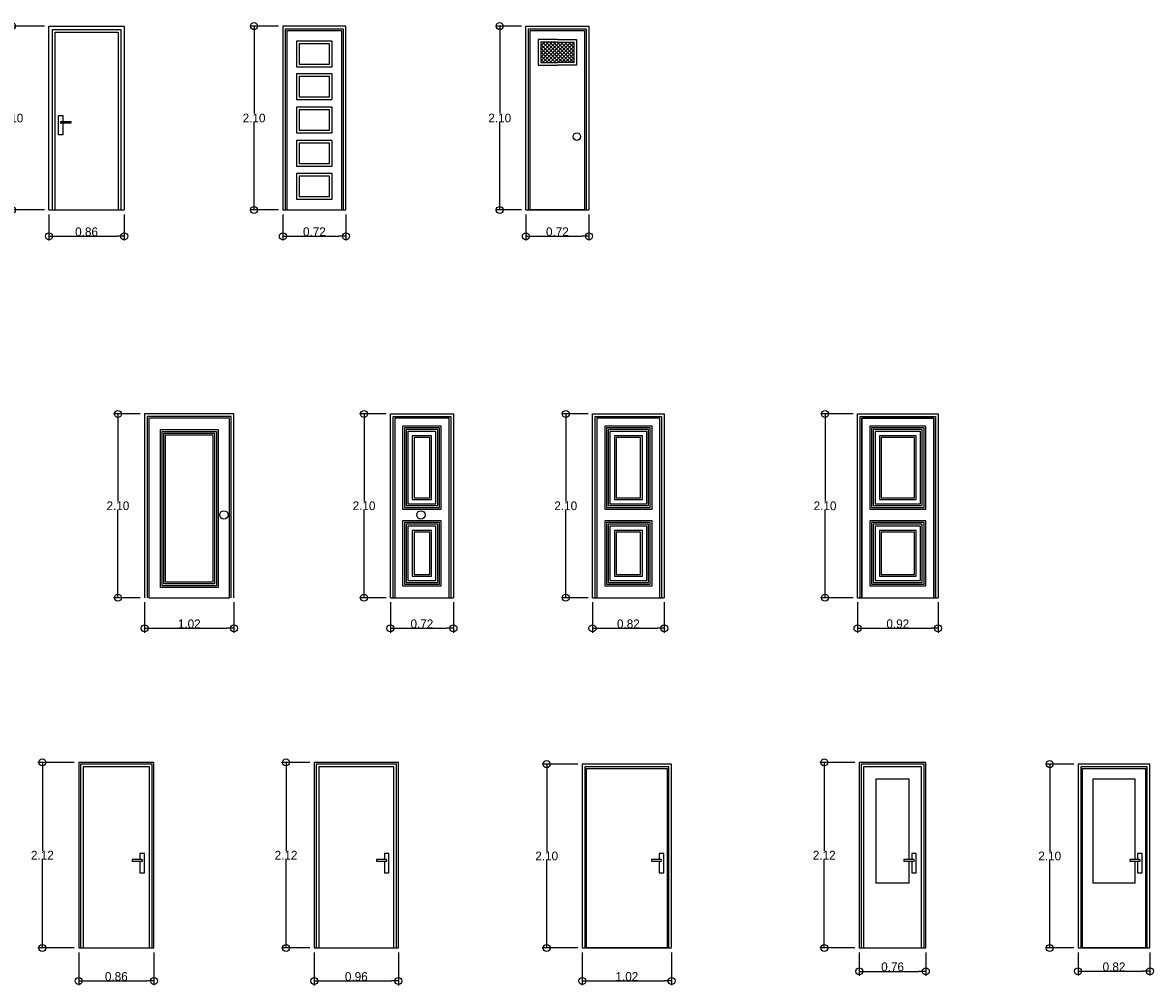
# Model space of a CAD drawing. Header units: millimetres. Extents: x 81.9 to 113.5, y 39.8 to 59.5.
# Tile 9 of 9: x 98.7 to 111.6, y 48.4 to 59.4. Entities that reach past the tile are written whole.
import ezdxf

# ---------------------------------------------------------------- set-up
doc = ezdxf.new("R2010")
doc.units = ezdxf.units.MM
doc.layers.add('Cotas', color=32, linetype='Continuous')
doc.dimstyles.new('Dibujos', dxfattribs={"dimtxt": 0.1, "dimasz": 0.08, "dimexe": 0.05, "dimexo": 0.05, "dimgap": 0.0005, "dimtad": 1, "dimtih": 1, "dimtoh": 1, "dimrnd": 0.0005, "dimzin": 1, "dimdsep": 46, "dimtxsty": 'Standard', "dimblk": 'ORIGIN', "dimcen": 0.08, "dimazin": 0, "dimtfac": 1, "dimtmove": 0, "dimatfit": 3, "dimldrblk": 'ORIGIN2', "dimfxl": 1, "dimarcsym": 0})

# ---------------------------------------------------------------- blocks, each defined once
blk = doc.blocks.new('*X1')
at = {"color": 0}
for p, q in [((7.906, 10.239), (8.138, 10.471)), ((7.906, 10.282), (8.096, 10.471)), ((7.906, 10.324), (8.053, 10.471)), ((7.906, 10.366), (8.011, 10.471)), ((7.906, 10.409), (7.968, 10.471)), ((7.906, 10.451), (7.926, 10.471)), ((8.132, 10.239), (7.906, 10.465)), ((8.175, 10.239), (7.942, 10.471)), ((7.948, 10.239), (8.18, 10.471)), ((8.217, 10.239), (7.984, 10.471)), ((7.99, 10.239), (8.223, 10.471)), ((8.259, 10.239), (8.026, 10.471)), ((8.032, 10.239), (8.265, 10.471)), ((8.282, 10.259), (8.069, 10.471)), ((8.282, 10.301), (8.111, 10.471)), ((8.282, 10.343), (8.154, 10.471)), ((8.282, 10.386), (8.196, 10.471)), ((8.282, 10.428), (8.239, 10.471)), ((8.282, 10.471), (8.281, 10.471)), ((8.09, 10.239), (7.906, 10.422)), ((8.047, 10.239), (7.906, 10.38)), ((8.005, 10.239), (7.906, 10.338)), ((8.075, 10.239), (8.282, 10.446)), ((8.117, 10.239), (8.282, 10.403)), ((8.16, 10.239), (8.282, 10.361)), ((7.962, 10.239), (7.906, 10.295)), ((7.92, 10.239), (7.906, 10.253)), ((8.202, 10.239), (8.282, 10.318)), ((8.245, 10.239), (8.282, 10.276))]:
    blk.add_line(p, q, dxfattribs=at)
blk = doc.blocks.new('_Origin')
at = {"color": 0, "linetype": 'ByBlock', "lineweight": -2}
blk.add_line((0, 0), (-1, 0), dxfattribs=at)
blk.add_circle((0, 0), 0.5, dxfattribs=at)
blk = doc.blocks.new('*D87')
at = {"layer": 'Cotas', "color": 0, "lineweight": -2, "transparency": 16777216}
for p, q in [((99.356, 48.812), (99.356, 48.436)), ((100.216, 48.812), (100.216, 48.436)), ((99.436, 48.486), (100.136, 48.486))]:
    blk.add_line(p, q, dxfattribs=at)
at = {"layer": 'Defpoints', "color": 0, "transparency": 16777216}
for p in [(99.356, 48.862), (100.216, 48.862), (100.216, 48.486)]:
    blk.add_point(p, dxfattribs=at)
at = {"layer": 'Cotas', "color": 0, "lineweight": -2, "transparency": 16777216, "xscale": 0.08, "yscale": 0.08, "zscale": 0.08, "rotation": 180}
blk.add_blockref('_Origin', (99.356, 48.486), dxfattribs=at)
at = {"layer": 'Cotas', "color": 0, "lineweight": -2, "transparency": 16777216, "xscale": 0.08, "yscale": 0.08, "zscale": 0.08}
blk.add_blockref('_Origin', (100.216, 48.486), dxfattribs=at)
at = {"layer": 'Cotas', "color": 0, "transparency": 16777216, "insert": (99.786, 48.536), "char_height": 0.1, "attachment_point": 5}
blk.add_mtext('0.86', dxfattribs=at)
blk = doc.blocks.new('_Origin2')
at = {"color": 0, "linetype": 'ByBlock', "lineweight": -2}
blk.add_line((-0.5, 0), (-1, 0), dxfattribs=at)
for radius in [0.5, 0.25]:
    blk.add_circle((0, 0), radius, dxfattribs=at)
blk = doc.blocks.new('*D88')
at = {"layer": 'Cotas', "color": 0, "lineweight": -2, "transparency": 16777216}
for p, q in [((99.306, 50.982), (98.891, 50.982)), ((98.941, 50.902), (98.941, 49.972)), ((98.941, 48.942), (98.941, 49.871)), ((99.306, 48.862), (98.891, 48.862))]:
    blk.add_line(p, q, dxfattribs=at)
at = {"layer": 'Defpoints', "color": 0, "transparency": 16777216}
for p in [(98.941, 50.982), (99.356, 50.982), (99.356, 48.862)]:
    blk.add_point(p, dxfattribs=at)
at = {"layer": 'Cotas', "color": 0, "lineweight": -2, "transparency": 16777216, "xscale": 0.08, "yscale": 0.08, "zscale": 0.08}
for p, rotation in [((98.941, 50.982), 90), ((98.941, 48.862), 270)]:
    blk.add_blockref('_Origin', p, dxfattribs=dict(at, rotation=rotation))
at = {"layer": 'Cotas', "color": 0, "transparency": 16777216, "insert": (98.941, 49.922), "char_height": 0.1, "attachment_point": 5}
blk.add_mtext('2.12', dxfattribs=at)
blk = doc.blocks.new('*D89')
at = {"layer": 'Cotas', "color": 0, "lineweight": -2, "transparency": 16777216}
for p, q in [((102.047, 48.812), (102.047, 48.435)), ((103.007, 48.812), (103.007, 48.435)), ((102.127, 48.485), (102.927, 48.485))]:
    blk.add_line(p, q, dxfattribs=at)
at = {"layer": 'Defpoints', "color": 0, "transparency": 16777216}
for p in [(102.047, 48.862), (103.007, 48.862), (103.007, 48.485)]:
    blk.add_point(p, dxfattribs=at)
at = {"layer": 'Cotas', "color": 0, "lineweight": -2, "transparency": 16777216, "xscale": 0.08, "yscale": 0.08, "zscale": 0.08, "rotation": 180}
blk.add_blockref('_Origin', (102.047, 48.485), dxfattribs=at)
at = {"layer": 'Cotas', "color": 0, "lineweight": -2, "transparency": 16777216, "xscale": 0.08, "yscale": 0.08, "zscale": 0.08}
blk.add_blockref('_Origin', (103.007, 48.485), dxfattribs=at)
at = {"layer": 'Cotas', "color": 0, "transparency": 16777216, "insert": (102.527, 48.535), "char_height": 0.1, "attachment_point": 5}
blk.add_mtext('0.96', dxfattribs=at)
blk = doc.blocks.new('*D90')
at = {"layer": 'Cotas', "color": 0, "lineweight": -2, "transparency": 16777216}
for p, q in [((101.997, 50.982), (101.674, 50.982)), ((101.724, 50.902), (101.724, 49.972)), ((101.724, 48.942), (101.724, 49.871)), ((101.997, 48.862), (101.674, 48.862))]:
    blk.add_line(p, q, dxfattribs=at)
at = {"layer": 'Defpoints', "color": 0, "transparency": 16777216}
for p in [(101.724, 50.982), (102.047, 50.982), (102.047, 48.862)]:
    blk.add_point(p, dxfattribs=at)
at = {"layer": 'Cotas', "color": 0, "lineweight": -2, "transparency": 16777216, "xscale": 0.08, "yscale": 0.08, "zscale": 0.08}
for p, rotation in [((101.724, 50.982), 90), ((101.724, 48.862), 270)]:
    blk.add_blockref('_Origin', p, dxfattribs=dict(at, rotation=rotation))
at = {"layer": 'Cotas', "color": 0, "transparency": 16777216, "insert": (101.724, 49.922), "char_height": 0.1, "attachment_point": 5}
blk.add_mtext('2.12', dxfattribs=at)
blk = doc.blocks.new('*D91')
at = {"layer": 'Cotas', "color": 0, "lineweight": -2, "transparency": 16777216}
for p, q in [((105.107, 48.812), (105.107, 48.436)), ((106.127, 48.812), (106.127, 48.436)), ((105.187, 48.486), (106.047, 48.486))]:
    blk.add_line(p, q, dxfattribs=at)
at = {"layer": 'Defpoints', "color": 0, "transparency": 16777216}
for p in [(105.107, 48.862), (106.127, 48.862), (106.127, 48.486)]:
    blk.add_point(p, dxfattribs=at)
at = {"layer": 'Cotas', "color": 0, "lineweight": -2, "transparency": 16777216, "xscale": 0.08, "yscale": 0.08, "zscale": 0.08, "rotation": 180}
blk.add_blockref('_Origin', (105.107, 48.486), dxfattribs=at)
at = {"layer": 'Cotas', "color": 0, "lineweight": -2, "transparency": 16777216, "xscale": 0.08, "yscale": 0.08, "zscale": 0.08}
blk.add_blockref('_Origin', (106.127, 48.486), dxfattribs=at)
at = {"layer": 'Cotas', "color": 0, "transparency": 16777216, "insert": (105.617, 48.536), "char_height": 0.1, "attachment_point": 5}
blk.add_mtext('1.02', dxfattribs=at)
blk = doc.blocks.new('*D92')
at = {"layer": 'Cotas', "color": 0, "lineweight": -2, "transparency": 16777216}
for p, q in [((105.057, 50.962), (104.651, 50.962)), ((104.701, 50.882), (104.701, 49.962)), ((104.701, 48.942), (104.701, 49.861)), ((105.057, 48.862), (104.651, 48.862))]:
    blk.add_line(p, q, dxfattribs=at)
at = {"layer": 'Defpoints', "color": 0, "transparency": 16777216}
for p in [(104.701, 50.962), (105.107, 50.962), (105.107, 48.862)]:
    blk.add_point(p, dxfattribs=at)
at = {"layer": 'Cotas', "color": 0, "lineweight": -2, "transparency": 16777216, "xscale": 0.08, "yscale": 0.08, "zscale": 0.08}
for p, rotation in [((104.701, 50.962), 90), ((104.701, 48.862), 270)]:
    blk.add_blockref('_Origin', p, dxfattribs=dict(at, rotation=rotation))
at = {"layer": 'Cotas', "color": 0, "transparency": 16777216, "insert": (104.701, 49.912), "char_height": 0.1, "attachment_point": 5}
blk.add_mtext('2.10', dxfattribs=at)
blk = doc.blocks.new('*D93')
at = {"layer": 'Cotas', "color": 0, "lineweight": -2, "transparency": 16777216}
for p, q in [((108.221, 50.982), (107.821, 50.982)), ((107.871, 50.902), (107.871, 49.972)), ((107.871, 48.942), (107.871, 49.871)), ((108.221, 48.862), (107.821, 48.862))]:
    blk.add_line(p, q, dxfattribs=at)
at = {"layer": 'Defpoints', "color": 0, "transparency": 16777216}
for p in [(107.871, 50.982), (108.271, 50.982), (108.271, 48.862)]:
    blk.add_point(p, dxfattribs=at)
at = {"layer": 'Cotas', "color": 0, "lineweight": -2, "transparency": 16777216, "xscale": 0.08, "yscale": 0.08, "zscale": 0.08}
for p, rotation in [((107.871, 50.982), 90), ((107.871, 48.862), 270)]:
    blk.add_blockref('_Origin', p, dxfattribs=dict(at, rotation=rotation))
at = {"layer": 'Cotas', "color": 0, "transparency": 16777216, "insert": (107.871, 49.922), "char_height": 0.1, "attachment_point": 5}
blk.add_mtext('2.12', dxfattribs=at)
blk = doc.blocks.new('*D94')
at = {"layer": 'Cotas', "color": 0, "lineweight": -2, "transparency": 16777216}
for p, q in [((108.271, 48.812), (108.271, 48.545)), ((109.031, 48.812), (109.031, 48.545)), ((108.351, 48.595), (108.951, 48.595))]:
    blk.add_line(p, q, dxfattribs=at)
at = {"layer": 'Defpoints', "color": 0, "transparency": 16777216}
for p in [(108.271, 48.862), (109.031, 48.862), (109.031, 48.595)]:
    blk.add_point(p, dxfattribs=at)
at = {"layer": 'Cotas', "color": 0, "lineweight": -2, "transparency": 16777216, "xscale": 0.08, "yscale": 0.08, "zscale": 0.08, "rotation": 180}
blk.add_blockref('_Origin', (108.271, 48.595), dxfattribs=at)
at = {"layer": 'Cotas', "color": 0, "lineweight": -2, "transparency": 16777216, "xscale": 0.08, "yscale": 0.08, "zscale": 0.08}
blk.add_blockref('_Origin', (109.031, 48.595), dxfattribs=at)
at = {"layer": 'Cotas', "color": 0, "transparency": 16777216, "insert": (108.651, 48.646), "char_height": 0.1, "attachment_point": 5}
blk.add_mtext('0.76', dxfattribs=at)
blk = doc.blocks.new('*D95')
at = {"layer": 'Cotas', "color": 0, "lineweight": -2, "transparency": 16777216}
for p, q in [((110.77, 48.812), (110.77, 48.546)), ((111.59, 48.812), (111.59, 48.546)), ((110.85, 48.596), (111.51, 48.596))]:
    blk.add_line(p, q, dxfattribs=at)
at = {"layer": 'Defpoints', "color": 0, "transparency": 16777216}
for p in [(110.77, 48.862, -0.001), (111.59, 48.862, -0.001), (111.59, 48.596)]:
    blk.add_point(p, dxfattribs=at)
at = {"layer": 'Cotas', "color": 0, "lineweight": -2, "transparency": 16777216, "xscale": 0.08, "yscale": 0.08, "zscale": 0.08, "rotation": 180}
blk.add_blockref('_Origin', (110.77, 48.596), dxfattribs=at)
at = {"layer": 'Cotas', "color": 0, "lineweight": -2, "transparency": 16777216, "xscale": 0.08, "yscale": 0.08, "zscale": 0.08}
blk.add_blockref('_Origin', (111.59, 48.596), dxfattribs=at)
at = {"layer": 'Cotas', "color": 0, "transparency": 16777216, "insert": (111.18, 48.646), "char_height": 0.1, "attachment_point": 5}
blk.add_mtext('0.82', dxfattribs=at)
blk = doc.blocks.new('*D96')
at = {"layer": 'Cotas', "color": 0, "lineweight": -2, "transparency": 16777216}
for p, q in [((110.72, 50.962), (110.396, 50.962)), ((110.446, 50.882), (110.446, 49.962)), ((110.446, 48.942), (110.446, 49.861)), ((110.72, 48.862), (110.396, 48.862))]:
    blk.add_line(p, q, dxfattribs=at)
at = {"layer": 'Defpoints', "color": 0, "transparency": 16777216}
for p in [(110.446, 50.962), (110.77, 50.962, -0.001), (110.77, 48.862, -0.001)]:
    blk.add_point(p, dxfattribs=at)
at = {"layer": 'Cotas', "color": 0, "lineweight": -2, "transparency": 16777216, "xscale": 0.08, "yscale": 0.08, "zscale": 0.08}
for p, rotation in [((110.446, 50.962), 90), ((110.446, 48.862), 270)]:
    blk.add_blockref('_Origin', p, dxfattribs=dict(at, rotation=rotation))
at = {"layer": 'Cotas', "color": 0, "transparency": 16777216, "insert": (110.446, 49.912), "char_height": 0.1, "attachment_point": 5}
blk.add_mtext('2.10', dxfattribs=at)
blk = doc.blocks.new('*D109')
at = {"layer": 'Cotas', "color": 0, "lineweight": -2, "transparency": 16777216}
for p, q in [((100.109, 52.812), (100.109, 52.463)), ((101.129, 52.812), (101.129, 52.463)), ((100.189, 52.513), (101.049, 52.513))]:
    blk.add_line(p, q, dxfattribs=at)
at = {"layer": 'Defpoints', "color": 0, "transparency": 16777216}
for p in [(100.109, 52.862), (101.129, 52.862), (101.129, 52.513)]:
    blk.add_point(p, dxfattribs=at)
at = {"layer": 'Cotas', "color": 0, "lineweight": -2, "transparency": 16777216, "xscale": 0.08, "yscale": 0.08, "zscale": 0.08, "rotation": 180}
blk.add_blockref('_Origin', (100.109, 52.513), dxfattribs=at)
at = {"layer": 'Cotas', "color": 0, "lineweight": -2, "transparency": 16777216, "xscale": 0.08, "yscale": 0.08, "zscale": 0.08}
blk.add_blockref('_Origin', (101.129, 52.513), dxfattribs=at)
at = {"layer": 'Cotas', "color": 0, "transparency": 16777216, "insert": (100.619, 52.564), "char_height": 0.1, "attachment_point": 5}
blk.add_mtext('1.02', dxfattribs=at)
blk = doc.blocks.new('*D110')
at = {"layer": 'Cotas', "color": 0, "lineweight": -2, "transparency": 16777216}
for p, q in [((102.916, 52.812), (102.916, 52.463)), ((103.636, 52.812), (103.636, 52.463)), ((102.996, 52.513), (103.556, 52.513))]:
    blk.add_line(p, q, dxfattribs=at)
at = {"layer": 'Defpoints', "color": 0, "transparency": 16777216}
for p in [(102.916, 52.862), (103.636, 52.862), (103.636, 52.513)]:
    blk.add_point(p, dxfattribs=at)
at = {"layer": 'Cotas', "color": 0, "lineweight": -2, "transparency": 16777216, "xscale": 0.08, "yscale": 0.08, "zscale": 0.08, "rotation": 180}
blk.add_blockref('_Origin', (102.916, 52.513), dxfattribs=at)
at = {"layer": 'Cotas', "color": 0, "lineweight": -2, "transparency": 16777216, "xscale": 0.08, "yscale": 0.08, "zscale": 0.08}
blk.add_blockref('_Origin', (103.636, 52.513), dxfattribs=at)
at = {"layer": 'Cotas', "color": 0, "transparency": 16777216, "insert": (103.276, 52.564), "char_height": 0.1, "attachment_point": 5}
blk.add_mtext('0.72', dxfattribs=at)
blk = doc.blocks.new('*D111')
at = {"layer": 'Cotas', "color": 0, "lineweight": -2, "transparency": 16777216}
for p, q in [((100.059, 54.962), (99.754, 54.962)), ((99.804, 54.882), (99.804, 53.963)), ((99.804, 52.942), (99.804, 53.862)), ((100.059, 52.862), (99.754, 52.862))]:
    blk.add_line(p, q, dxfattribs=at)
at = {"layer": 'Defpoints', "color": 0, "transparency": 16777216}
for p in [(99.804, 54.962), (100.109, 54.962), (100.109, 52.862)]:
    blk.add_point(p, dxfattribs=at)
at = {"layer": 'Cotas', "color": 0, "lineweight": -2, "transparency": 16777216, "xscale": 0.08, "yscale": 0.08, "zscale": 0.08}
for p, rotation in [((99.804, 54.962), 90), ((99.804, 52.862), 270)]:
    blk.add_blockref('_Origin', p, dxfattribs=dict(at, rotation=rotation))
at = {"layer": 'Cotas', "color": 0, "transparency": 16777216, "insert": (99.804, 53.912), "char_height": 0.1, "attachment_point": 5}
blk.add_mtext('2.10', dxfattribs=at)
blk = doc.blocks.new('*D112')
at = {"layer": 'Cotas', "color": 0, "lineweight": -2, "transparency": 16777216}
for p, q in [((102.866, 54.962), (102.565, 54.962)), ((102.615, 54.882), (102.615, 53.963)), ((102.615, 52.942), (102.615, 53.862)), ((102.866, 52.862), (102.565, 52.862))]:
    blk.add_line(p, q, dxfattribs=at)
at = {"layer": 'Defpoints', "color": 0, "transparency": 16777216}
for p in [(102.615, 54.962), (102.916, 54.962), (102.916, 52.862)]:
    blk.add_point(p, dxfattribs=at)
at = {"layer": 'Cotas', "color": 0, "lineweight": -2, "transparency": 16777216, "xscale": 0.08, "yscale": 0.08, "zscale": 0.08}
for p, rotation in [((102.615, 54.962), 90), ((102.615, 52.862), 270)]:
    blk.add_blockref('_Origin', p, dxfattribs=dict(at, rotation=rotation))
at = {"layer": 'Cotas', "color": 0, "transparency": 16777216, "insert": (102.615, 53.912), "char_height": 0.1, "attachment_point": 5}
blk.add_mtext('2.10', dxfattribs=at)
blk = doc.blocks.new('*D113')
at = {"layer": 'Cotas', "color": 0, "lineweight": -2, "transparency": 16777216}
for p, q in [((105.224, 52.812), (105.224, 52.463)), ((106.044, 52.812), (106.044, 52.463)), ((105.304, 52.513), (105.964, 52.513))]:
    blk.add_line(p, q, dxfattribs=at)
at = {"layer": 'Defpoints', "color": 0, "transparency": 16777216}
for p in [(105.224, 52.862), (106.044, 52.862), (106.044, 52.513)]:
    blk.add_point(p, dxfattribs=at)
at = {"layer": 'Cotas', "color": 0, "lineweight": -2, "transparency": 16777216, "xscale": 0.08, "yscale": 0.08, "zscale": 0.08, "rotation": 180}
blk.add_blockref('_Origin', (105.224, 52.513), dxfattribs=at)
at = {"layer": 'Cotas', "color": 0, "lineweight": -2, "transparency": 16777216, "xscale": 0.08, "yscale": 0.08, "zscale": 0.08}
blk.add_blockref('_Origin', (106.044, 52.513), dxfattribs=at)
at = {"layer": 'Cotas', "color": 0, "transparency": 16777216, "insert": (105.634, 52.564), "char_height": 0.1, "attachment_point": 5}
blk.add_mtext('0.82', dxfattribs=at)
blk = doc.blocks.new('*D114')
at = {"layer": 'Cotas', "color": 0, "lineweight": -2, "transparency": 16777216}
for p, q in [((105.174, 54.962), (104.869, 54.962)), ((104.919, 54.882), (104.919, 53.963)), ((104.919, 52.942), (104.919, 53.862)), ((105.174, 52.862), (104.869, 52.862))]:
    blk.add_line(p, q, dxfattribs=at)
at = {"layer": 'Defpoints', "color": 0, "transparency": 16777216}
for p in [(105.224, 54.962), (104.919, 52.862), (105.224, 52.862)]:
    blk.add_point(p, dxfattribs=at)
at = {"layer": 'Cotas', "color": 0, "lineweight": -2, "transparency": 16777216, "xscale": 0.08, "yscale": 0.08, "zscale": 0.08}
for p, rotation in [((104.919, 54.962), 90), ((104.919, 52.862), 270)]:
    blk.add_blockref('_Origin', p, dxfattribs=dict(at, rotation=rotation))
at = {"layer": 'Cotas', "color": 0, "transparency": 16777216, "insert": (104.919, 53.912), "char_height": 0.1, "attachment_point": 5}
blk.add_mtext('2.10', dxfattribs=at)
blk = doc.blocks.new('*D115')
at = {"layer": 'Cotas', "color": 0, "lineweight": -2, "transparency": 16777216}
for p, q in [((108.251, 52.812), (108.251, 52.463)), ((109.171, 52.812), (109.171, 52.463)), ((108.331, 52.513), (109.091, 52.513))]:
    blk.add_line(p, q, dxfattribs=at)
at = {"layer": 'Defpoints', "color": 0, "transparency": 16777216}
for p in [(108.251, 52.862), (109.171, 52.862), (109.171, 52.513)]:
    blk.add_point(p, dxfattribs=at)
at = {"layer": 'Cotas', "color": 0, "lineweight": -2, "transparency": 16777216, "xscale": 0.08, "yscale": 0.08, "zscale": 0.08, "rotation": 180}
blk.add_blockref('_Origin', (108.251, 52.513), dxfattribs=at)
at = {"layer": 'Cotas', "color": 0, "lineweight": -2, "transparency": 16777216, "xscale": 0.08, "yscale": 0.08, "zscale": 0.08}
blk.add_blockref('_Origin', (109.171, 52.513), dxfattribs=at)
at = {"layer": 'Cotas', "color": 0, "transparency": 16777216, "insert": (108.711, 52.564), "char_height": 0.1, "attachment_point": 5}
blk.add_mtext('0.92', dxfattribs=at)
blk = doc.blocks.new('*D116')
at = {"layer": 'Cotas', "color": 0, "lineweight": -2, "transparency": 16777216}
for p, q in [((108.201, 54.962), (107.83, 54.962)), ((107.88, 54.882), (107.88, 53.963)), ((107.88, 52.942), (107.88, 53.862)), ((108.201, 52.862), (107.83, 52.862))]:
    blk.add_line(p, q, dxfattribs=at)
at = {"layer": 'Defpoints', "color": 0, "transparency": 16777216}
for p in [(108.251, 54.962), (107.88, 52.862), (108.251, 52.862)]:
    blk.add_point(p, dxfattribs=at)
at = {"layer": 'Cotas', "color": 0, "lineweight": -2, "transparency": 16777216, "xscale": 0.08, "yscale": 0.08, "zscale": 0.08}
for p, rotation in [((107.88, 54.962), 90), ((107.88, 52.862), 270)]:
    blk.add_blockref('_Origin', p, dxfattribs=dict(at, rotation=rotation))
at = {"layer": 'Cotas', "color": 0, "transparency": 16777216, "insert": (107.88, 53.912), "char_height": 0.1, "attachment_point": 5}
blk.add_mtext('2.10', dxfattribs=at)
blk = doc.blocks.new('*D129')
at = {"layer": 'Cotas', "color": 0, "lineweight": -2, "transparency": 16777216}
for p, q in [((99.016, 57.241), (99.016, 56.941)), ((99.876, 57.241), (99.876, 56.941)), ((99.096, 56.991), (99.796, 56.991))]:
    blk.add_line(p, q, dxfattribs=at)
at = {"layer": 'Defpoints', "color": 0, "transparency": 16777216}
for p in [(99.016, 57.291), (99.876, 57.291), (99.876, 56.991)]:
    blk.add_point(p, dxfattribs=at)
at = {"layer": 'Cotas', "color": 0, "lineweight": -2, "transparency": 16777216, "xscale": 0.08, "yscale": 0.08, "zscale": 0.08, "rotation": 180}
blk.add_blockref('_Origin', (99.016, 56.991), dxfattribs=at)
at = {"layer": 'Cotas', "color": 0, "lineweight": -2, "transparency": 16777216, "xscale": 0.08, "yscale": 0.08, "zscale": 0.08}
blk.add_blockref('_Origin', (99.876, 56.991), dxfattribs=at)
at = {"layer": 'Cotas', "color": 0, "transparency": 16777216, "insert": (99.446, 57.041), "char_height": 0.1, "attachment_point": 5}
blk.add_mtext('0.86', dxfattribs=at)
blk = doc.blocks.new('*D130')
at = {"layer": 'Cotas', "color": 0, "lineweight": -2, "transparency": 16777216}
for p, q in [((98.966, 59.391), (98.543, 59.391)), ((98.593, 59.311), (98.593, 58.392)), ((98.593, 57.371), (98.593, 58.291)), ((98.966, 57.291), (98.543, 57.291))]:
    blk.add_line(p, q, dxfattribs=at)
at = {"layer": 'Defpoints', "color": 0, "transparency": 16777216}
for p in [(98.593, 59.391), (99.016, 59.391), (99.016, 57.291)]:
    blk.add_point(p, dxfattribs=at)
at = {"layer": 'Cotas', "color": 0, "lineweight": -2, "transparency": 16777216, "xscale": 0.08, "yscale": 0.08, "zscale": 0.08}
for p, rotation in [((98.593, 59.391), 90), ((98.593, 57.291), 270)]:
    blk.add_blockref('_Origin', p, dxfattribs=dict(at, rotation=rotation))
at = {"layer": 'Cotas', "color": 0, "transparency": 16777216, "insert": (98.593, 58.341), "char_height": 0.1, "attachment_point": 5}
blk.add_mtext('2.10', dxfattribs=at)
blk = doc.blocks.new('*D131')
at = {"layer": 'Cotas', "color": 0, "lineweight": -2, "transparency": 16777216}
for p, q in [((101.688, 57.241), (101.688, 56.941)), ((102.408, 57.241), (102.408, 56.941)), ((101.768, 56.991), (102.328, 56.991))]:
    blk.add_line(p, q, dxfattribs=at)
at = {"layer": 'Defpoints', "color": 0, "transparency": 16777216}
for p in [(101.688, 57.291), (102.408, 57.291), (102.408, 56.991)]:
    blk.add_point(p, dxfattribs=at)
at = {"layer": 'Cotas', "color": 0, "lineweight": -2, "transparency": 16777216, "xscale": 0.08, "yscale": 0.08, "zscale": 0.08, "rotation": 180}
blk.add_blockref('_Origin', (101.688, 56.991), dxfattribs=at)
at = {"layer": 'Cotas', "color": 0, "lineweight": -2, "transparency": 16777216, "xscale": 0.08, "yscale": 0.08, "zscale": 0.08}
blk.add_blockref('_Origin', (102.408, 56.991), dxfattribs=at)
at = {"layer": 'Cotas', "color": 0, "transparency": 16777216, "insert": (102.048, 57.042), "char_height": 0.1, "attachment_point": 5}
blk.add_mtext('0.72', dxfattribs=at)
blk = doc.blocks.new('*D132')
at = {"layer": 'Cotas', "color": 0, "lineweight": -2, "transparency": 16777216}
for p, q in [((101.638, 59.391), (101.309, 59.391)), ((101.359, 59.311), (101.359, 58.392)), ((101.359, 57.371), (101.359, 58.291)), ((101.638, 57.291), (101.309, 57.291))]:
    blk.add_line(p, q, dxfattribs=at)
at = {"layer": 'Defpoints', "color": 0, "transparency": 16777216}
for p in [(101.688, 59.391), (101.359, 57.291), (101.688, 57.291)]:
    blk.add_point(p, dxfattribs=at)
at = {"layer": 'Cotas', "color": 0, "lineweight": -2, "transparency": 16777216, "xscale": 0.08, "yscale": 0.08, "zscale": 0.08}
for p, rotation in [((101.359, 59.391), 90), ((101.359, 57.291), 270)]:
    blk.add_blockref('_Origin', p, dxfattribs=dict(at, rotation=rotation))
at = {"layer": 'Cotas', "color": 0, "transparency": 16777216, "insert": (101.359, 58.341), "char_height": 0.1, "attachment_point": 5}
blk.add_mtext('2.10', dxfattribs=at)
blk = doc.blocks.new('*D133')
at = {"layer": 'Cotas', "color": 0, "lineweight": -2, "transparency": 16777216}
for p, q in [((104.463, 57.241), (104.463, 56.941)), ((105.183, 57.241), (105.183, 56.941)), ((104.543, 56.991), (105.103, 56.991))]:
    blk.add_line(p, q, dxfattribs=at)
at = {"layer": 'Defpoints', "color": 0, "transparency": 16777216}
for p in [(104.463, 57.291), (105.183, 57.291), (105.183, 56.991)]:
    blk.add_point(p, dxfattribs=at)
at = {"layer": 'Cotas', "color": 0, "lineweight": -2, "transparency": 16777216, "xscale": 0.08, "yscale": 0.08, "zscale": 0.08, "rotation": 180}
blk.add_blockref('_Origin', (104.463, 56.991), dxfattribs=at)
at = {"layer": 'Cotas', "color": 0, "lineweight": -2, "transparency": 16777216, "xscale": 0.08, "yscale": 0.08, "zscale": 0.08}
blk.add_blockref('_Origin', (105.183, 56.991), dxfattribs=at)
at = {"layer": 'Cotas', "color": 0, "transparency": 16777216, "insert": (104.823, 57.042), "char_height": 0.1, "attachment_point": 5}
blk.add_mtext('0.72', dxfattribs=at)
blk = doc.blocks.new('*D134')
at = {"layer": 'Cotas', "color": 0, "lineweight": -2, "transparency": 16777216}
for p, q in [((104.413, 59.391), (104.115, 59.391)), ((104.165, 59.311), (104.165, 58.392)), ((104.165, 57.371), (104.165, 58.291)), ((104.413, 57.291), (104.115, 57.291))]:
    blk.add_line(p, q, dxfattribs=at)
at = {"layer": 'Defpoints', "color": 0, "transparency": 16777216}
for p in [(104.463, 59.391), (104.165, 57.291), (104.463, 57.291)]:
    blk.add_point(p, dxfattribs=at)
at = {"layer": 'Cotas', "color": 0, "lineweight": -2, "transparency": 16777216, "xscale": 0.08, "yscale": 0.08, "zscale": 0.08}
for p, rotation in [((104.165, 59.391), 90), ((104.165, 57.291), 270)]:
    blk.add_blockref('_Origin', p, dxfattribs=dict(at, rotation=rotation))
at = {"layer": 'Cotas', "color": 0, "transparency": 16777216, "insert": (104.165, 58.341), "char_height": 0.1, "attachment_point": 5}
blk.add_mtext('2.10', dxfattribs=at)

msp = doc.modelspace()

# ---------------------------------------------------------------- linework, layer by layer
at = {"color": 0, "linetype": 'ByBlock'}
for p, q in [((99.016, 57.291), (99.016, 59.391)), ((99.016, 59.391), (99.876, 59.391)), ((99.056, 57.291), (99.056, 59.351)), ((99.056, 59.351), (99.836, 59.351)), ((99.086, 57.291), (99.086, 59.321)), ((99.086, 59.321), (99.806, 59.321)), ((99.806, 59.321), (99.806, 57.291)), ((99.836, 59.351), (99.836, 57.291)), ((99.876, 59.391), (99.876, 57.291)), ((99.126, 58.151), (99.126, 58.371)), ((99.126, 58.371), (99.176, 58.371)), ((99.156, 58.301), (99.266, 58.301)), ((99.266, 58.281), (99.156, 58.281)), ((99.176, 58.371), (99.176, 58.301)), ((99.176, 58.281), (99.176, 58.151)), ((99.266, 58.301), (99.266, 58.281)), ((99.176, 58.151), (99.126, 58.151)), ((99.016, 57.291), (99.876, 57.291)), ((108.301, 52.862), (109.121, 52.862)), ((108.841, 49.603), (108.461, 49.603)), ((111.42, 49.603, -0.001), (110.94, 49.603, -0.001))]:
    msp.add_line(p, q, dxfattribs=at)
for p, q in [((104.463, 57.291), (105.183, 57.291)), ((102.916, 52.862), (103.636, 52.862)), ((105.224, 52.862), (106.044, 52.862)), ((108.251, 52.862), (109.171, 52.862)), ((99.356, 48.862), (100.216, 48.862)), ((102.047, 48.862), (103.007, 48.862)), ((105.107, 48.862), (106.127, 48.862)), ((108.271, 48.862), (109.031, 48.862)), ((108.291, 48.862), (109.011, 48.862)), ((110.77, 48.862, -0.001), (111.59, 48.862, -0.001))]:
    msp.add_line(p, q)
at = {"color": 0, "linetype": 'ByBlock', "elevation": -0.001}
for points in [[(101.718, 57.291), (101.718, 59.361), (102.378, 59.361), (102.378, 57.291)], [(101.738, 57.291), (101.738, 59.341), (102.358, 59.341), (102.358, 57.291)], [(101.843, 57.415), (102.252, 57.415), (102.252, 57.708), (101.843, 57.708), (101.843, 57.415)], [(102.222, 57.445), (102.222, 57.678), (101.873, 57.678), (101.873, 57.445), (102.222, 57.445)], [(111.59, 48.862), (111.59, 50.962), (110.77, 50.962), (110.77, 48.862)], [(111.56, 48.862), (111.56, 50.932), (110.8, 50.932), (110.8, 48.862)], [(111.42, 49.872), (111.42, 50.792), (110.94, 50.792), (110.94, 49.603)], [(111.42, 49.603), (111.42, 49.852)], [(111.5, 49.722), (111.5, 49.942), (111.45, 49.942), (111.45, 49.872)], [(111.45, 49.852), (111.45, 49.722), (111.5, 49.722)]]:
    msp.add_lwpolyline(points, dxfattribs=at)
at = {"color": 0, "linetype": 'ByBlock'}
for points in [[(104.463, 57.291), (104.463, 59.391), (105.183, 59.391), (105.183, 57.291)], [(104.493, 57.291), (104.493, 59.361), (105.153, 59.361), (105.153, 57.291)], [(104.823, 59.238), (104.605, 59.238), (104.605, 58.945), (104.822, 58.945), (104.823, 58.945)], [(104.823, 59.208), (104.635, 59.208), (104.635, 58.975), (104.822, 58.975), (104.823, 58.975)], [(104.823, 59.238), (105.041, 59.238), (105.041, 58.945), (104.824, 58.945), (104.823, 58.945)], [(104.823, 59.238), (104.824, 59.238)], [(104.823, 59.208), (105.011, 59.208), (105.011, 58.975), (104.824, 58.975), (104.823, 58.975)], [(104.823, 59.208), (104.824, 59.208)], [(101.129, 52.862), (101.129, 54.962), (100.109, 54.962), (100.109, 52.862)], [(101.099, 52.862), (101.099, 54.932), (100.139, 54.932), (100.139, 52.862)], [(102.916, 52.862), (102.916, 54.962), (103.636, 54.962), (103.636, 52.862)], [(102.946, 52.862), (102.946, 54.932), (103.606, 54.932), (103.606, 52.862)], [(105.224, 52.862), (105.224, 54.962), (106.044, 54.962), (106.044, 52.862)], [(105.254, 52.862), (105.254, 54.932), (106.014, 54.932), (106.014, 52.862)], [(108.251, 52.862), (108.251, 54.962), (109.171, 54.962), (109.171, 52.862)], [(108.281, 52.862), (108.281, 54.932), (109.141, 54.932), (109.141, 52.862)], [(108.301, 52.862), (108.301, 54.912), (109.121, 54.912), (109.121, 52.862)], [(100.216, 48.862), (100.216, 50.982), (99.356, 50.982), (99.356, 48.862)], [(100.196, 48.862), (100.196, 50.962), (99.376, 50.962), (99.376, 48.862)], [(100.166, 48.862), (100.166, 50.932), (99.406, 50.932), (99.406, 48.862)], [(103.007, 48.862), (103.007, 50.982), (102.047, 50.982), (102.047, 48.862)], [(102.987, 48.862), (102.987, 50.962), (102.067, 50.962), (102.067, 48.862)], [(102.957, 48.862), (102.957, 50.932), (102.097, 50.932), (102.097, 48.862)], [(106.127, 48.862), (106.127, 50.962), (105.107, 50.962), (105.107, 48.862)], [(106.097, 48.862), (106.097, 50.932), (105.137, 50.932), (105.137, 48.862)], [(109.031, 48.862), (109.031, 50.982), (108.271, 50.982), (108.271, 48.862)], [(109.011, 48.862), (109.011, 50.962), (108.291, 50.962), (108.291, 48.862)], [(108.981, 48.862), (108.981, 50.932), (108.321, 50.932), (108.321, 48.862)], [(108.841, 49.872), (108.841, 50.792), (108.461, 50.792), (108.461, 49.603)], [(100.106, 49.722), (100.106, 49.942), (100.056, 49.942), (100.056, 49.872)], [(100.056, 49.852), (100.056, 49.722), (100.106, 49.722)], [(102.897, 49.722), (102.897, 49.942), (102.847, 49.942), (102.847, 49.872)], [(102.847, 49.852), (102.847, 49.722), (102.897, 49.722)], [(106.037, 49.722), (106.037, 49.942), (105.987, 49.942), (105.987, 49.872)], [(105.987, 49.852), (105.987, 49.722), (106.037, 49.722)], [(108.841, 49.603), (108.841, 49.852)], [(108.921, 49.722), (108.921, 49.942), (108.871, 49.942), (108.871, 49.872)], [(108.871, 49.852), (108.871, 49.722), (108.921, 49.722)]]:
    msp.add_lwpolyline(points, dxfattribs=at)
at = {"color": 0, "linetype": 'ByBlock', "elevation": -0.001}
for points in [[(102.252, 58.925), (102.252, 59.218), (101.843, 59.218), (101.843, 58.925)], [(102.222, 58.955), (102.222, 59.188), (101.873, 59.188), (101.873, 58.955)], [(102.252, 58.554), (102.252, 58.847), (101.843, 58.847), (101.843, 58.554)], [(102.222, 58.584), (102.222, 58.817), (101.873, 58.817), (101.873, 58.584)], [(102.252, 58.466), (101.843, 58.466), (101.843, 58.173), (102.252, 58.173)], [(102.222, 58.203), (102.222, 58.436), (101.873, 58.436), (101.873, 58.203)], [(102.252, 57.792), (102.252, 58.085), (101.843, 58.085), (101.843, 57.792)], [(102.222, 57.822), (102.222, 58.055), (101.873, 58.055), (101.873, 57.822)]]:
    msp.add_lwpolyline(points, close=True, dxfattribs=at)
at = {"color": 0, "linetype": 'ByBlock'}
for points in [[(100.949, 52.98), (100.289, 52.98), (100.289, 54.782), (100.949, 54.782)], [(100.929, 53), (100.309, 53), (100.309, 54.762), (100.929, 54.762)], [(103.056, 53.874), (103.496, 53.874), (103.496, 54.822), (103.056, 54.822)], [(103.076, 53.894), (103.476, 53.894), (103.476, 54.802), (103.076, 54.802)], [(103.096, 53.914), (103.456, 53.914), (103.456, 54.782), (103.096, 54.782)], [(103.116, 53.934), (103.436, 53.934), (103.436, 54.762), (103.116, 54.762)], [(105.364, 53.874), (105.904, 53.874), (105.904, 54.822), (105.364, 54.822)], [(105.384, 53.894), (105.884, 53.894), (105.884, 54.802), (105.384, 54.802)], [(105.404, 53.914), (105.864, 53.914), (105.864, 54.782), (105.404, 54.782)], [(105.424, 53.934), (105.844, 53.934), (105.844, 54.762), (105.424, 54.762)], [(108.391, 53.874), (109.031, 53.874), (109.031, 54.822), (108.391, 54.822)], [(108.411, 53.894), (109.011, 53.894), (109.011, 54.802), (108.411, 54.802)], [(108.431, 53.914), (108.991, 53.914), (108.991, 54.782), (108.431, 54.782)], [(108.451, 53.934), (108.971, 53.934), (108.971, 54.762), (108.451, 54.762)], [(100.909, 53.02), (100.329, 53.02), (100.329, 54.742), (100.909, 54.742)], [(100.889, 53.04), (100.349, 53.04), (100.349, 54.722), (100.889, 54.722)], [(103.166, 53.984), (103.386, 53.984), (103.386, 54.712), (103.166, 54.712)], [(103.186, 54.004), (103.366, 54.004), (103.366, 54.692), (103.186, 54.692)], [(105.474, 53.984), (105.794, 53.984), (105.794, 54.712), (105.474, 54.712)], [(105.494, 54.004), (105.774, 54.004), (105.774, 54.692), (105.494, 54.692)], [(108.501, 53.984), (108.921, 53.984), (108.921, 54.712), (108.501, 54.712)], [(108.521, 54.004), (108.901, 54.004), (108.901, 54.692), (108.521, 54.692)], [(103.056, 52.998), (103.496, 52.998), (103.496, 53.741), (103.056, 53.741)], [(105.364, 52.998), (105.904, 52.998), (105.904, 53.741), (105.364, 53.741)], [(108.391, 52.998), (109.031, 52.998), (109.031, 53.741), (108.391, 53.741)], [(103.076, 53.018), (103.476, 53.018), (103.476, 53.721), (103.076, 53.721)], [(103.096, 53.038), (103.456, 53.038), (103.456, 53.701), (103.096, 53.701)], [(103.116, 53.058), (103.436, 53.058), (103.436, 53.681), (103.116, 53.681)], [(103.166, 53.108), (103.386, 53.108), (103.386, 53.631), (103.166, 53.631)], [(103.186, 53.128), (103.366, 53.128), (103.366, 53.611), (103.186, 53.611)], [(105.384, 53.018), (105.884, 53.018), (105.884, 53.721), (105.384, 53.721)], [(105.404, 53.038), (105.864, 53.038), (105.864, 53.701), (105.404, 53.701)], [(105.424, 53.058), (105.844, 53.058), (105.844, 53.681), (105.424, 53.681)], [(105.474, 53.108), (105.794, 53.108), (105.794, 53.631), (105.474, 53.631)], [(105.494, 53.128), (105.774, 53.128), (105.774, 53.611), (105.494, 53.611)], [(108.411, 53.018), (109.011, 53.018), (109.011, 53.721), (108.411, 53.721)], [(108.431, 53.038), (108.991, 53.038), (108.991, 53.701), (108.431, 53.701)], [(108.451, 53.058), (108.971, 53.058), (108.971, 53.681), (108.451, 53.681)], [(108.501, 53.108), (108.921, 53.108), (108.921, 53.631), (108.501, 53.631)], [(108.521, 53.128), (108.901, 53.128), (108.901, 53.611), (108.521, 53.611)]]:
    msp.add_lwpolyline(points, close=True, dxfattribs=at)
for points in [[(100.076, 49.872), (99.966, 49.872), (99.966, 49.852), (100.076, 49.852, 1), (100.076, 49.872)], [(102.867, 49.872), (102.757, 49.872), (102.757, 49.852), (102.867, 49.852, 1), (102.867, 49.872)], [(106.007, 49.872), (105.897, 49.872), (105.897, 49.852), (106.007, 49.852, 1), (106.007, 49.872)], [(108.891, 49.872), (108.781, 49.872), (108.781, 49.852), (108.891, 49.852, 1), (108.891, 49.872)]]:
    msp.add_lwpolyline(points, format="xyb", dxfattribs=at)
at = {"color": 0, "linetype": 'ByBlock', "elevation": -0.001}
msp.add_lwpolyline([(111.47, 49.872), (111.36, 49.872), (111.36, 49.852), (111.47, 49.852, 1), (111.47, 49.872)], format="xyb", dxfattribs=at)
at = {"color": 0, "linetype": 'ByBlock'}
for centre, radius in [((105.045, 58.129), 0.0427), ((101.014, 53.808), 0.0476), ((103.264, 53.808), 0.0476)]:
    msp.add_circle(centre, radius, dxfattribs=at)
msp.add_arc((99.156, 58.291), 0.01, 90, 270, dxfattribs=at)
for points in [[(101.688, 57.291), (102.408, 57.291), (102.408, 59.391), (101.688, 59.391)], [(105.133, 57.291), (104.513, 57.291), (104.513, 59.341), (105.133, 59.341)], [(100.159, 52.862), (101.079, 52.862), (101.079, 54.912), (100.159, 54.912)], [(102.966, 52.862, 0.001), (103.586, 52.862, 0.001), (103.586, 54.912, 0.001), (102.966, 54.912, 0.001)], [(105.274, 52.862, 0.001), (105.994, 52.862, 0.001), (105.994, 54.912, 0.001), (105.274, 54.912, 0.001)], [(108.301, 52.862, 0.001), (109.121, 52.862, 0.001), (109.121, 54.912, 0.001), (108.301, 54.912, 0.001)], [(106.077, 48.862, 0.001), (105.157, 48.862, 0.001), (105.157, 50.912, 0.001), (106.077, 50.912, 0.001)], [(111.54, 48.862), (110.82, 48.862), (110.82, 50.912), (111.54, 50.912)]]:
    msp.add_3dface(points, dxfattribs=at)

# ---------------------------------------------------------------- block references
at = {"color": 0, "linetype": 'ByBlock', "xscale": -1}
msp.add_blockref('*X1', (112.917, 48.737), dxfattribs=at)

# ---------------------------------------------------------------- dimensions: what is measured, and where the dimension line sits
at = {"layer": 'Cotas'}
for p1, p2, distance, picture, middle in [((99.016, 57.291), (99.016, 59.391), 0.423, '*D130', (98.593, 58.341)), ((101.688, 59.391), (101.688, 57.291), -0.329, '*D132', (101.359, 58.341)), ((104.463, 59.391), (104.463, 57.291), -0.299, '*D134', (104.165, 58.341)), ((99.016, 57.291), (99.876, 57.291), -0.3, '*D129', (99.446, 57.041)), ((101.688, 57.291), (102.408, 57.291), -0.3, '*D131', (102.048, 57.042)), ((104.463, 57.291), (105.183, 57.291), -0.3, '*D133', (104.823, 57.042)), ((100.109, 52.862), (100.109, 54.962), 0.306, '*D111', (99.804, 53.912)), ((102.916, 52.862), (102.916, 54.962), 0.301, '*D112', (102.615, 53.912)), ((105.224, 54.962), (105.224, 52.862), -0.305, '*D114', (104.919, 53.912)), ((108.251, 54.962), (108.251, 52.862), -0.371, '*D116', (107.88, 53.912)), ((100.109, 52.862), (101.129, 52.862), -0.349, '*D109', (100.619, 52.564)), ((102.916, 52.862), (103.636, 52.862), -0.349, '*D110', (103.276, 52.564)), ((105.224, 52.862), (106.044, 52.862), -0.349, '*D113', (105.634, 52.564)), ((108.251, 52.862), (109.171, 52.862), -0.349, '*D115', (108.711, 52.564)), ((99.356, 48.862), (99.356, 50.982), 0.415, '*D88', (98.941, 49.922)), ((102.047, 48.862), (102.047, 50.982), 0.323, '*D90', (101.724, 49.922)), ((108.271, 48.862), (108.271, 50.982), 0.4, '*D93', (107.871, 49.922)), ((105.107, 48.862), (105.107, 50.962), 0.406, '*D92', (104.701, 49.912)), ((110.77, 48.862, -0.001), (110.77, 50.962, -0.001), 0.324, '*D96', (110.446, 49.912)), ((99.356, 48.862), (100.216, 48.862), -0.376, '*D87', (99.786, 48.536)), ((102.047, 48.862), (103.007, 48.862), -0.377, '*D89', (102.527, 48.535)), ((105.107, 48.862), (106.127, 48.862), -0.376, '*D91', (105.617, 48.536)), ((108.271, 48.862), (109.031, 48.862), -0.267, '*D94', (108.651, 48.646)), ((110.77, 48.862, -0.001), (111.59, 48.862, -0.001), -0.266, '*D95', (111.18, 48.646))]:
    dim = msp.add_aligned_dim(p1=p1, p2=p2, distance=distance, dimstyle='Dibujos', dxfattribs=at)
    dim.commit()
    dim.dimension.update_dxf_attribs({"geometry": picture, "text_midpoint": middle})

doc.saveas('drawing.dxf')
